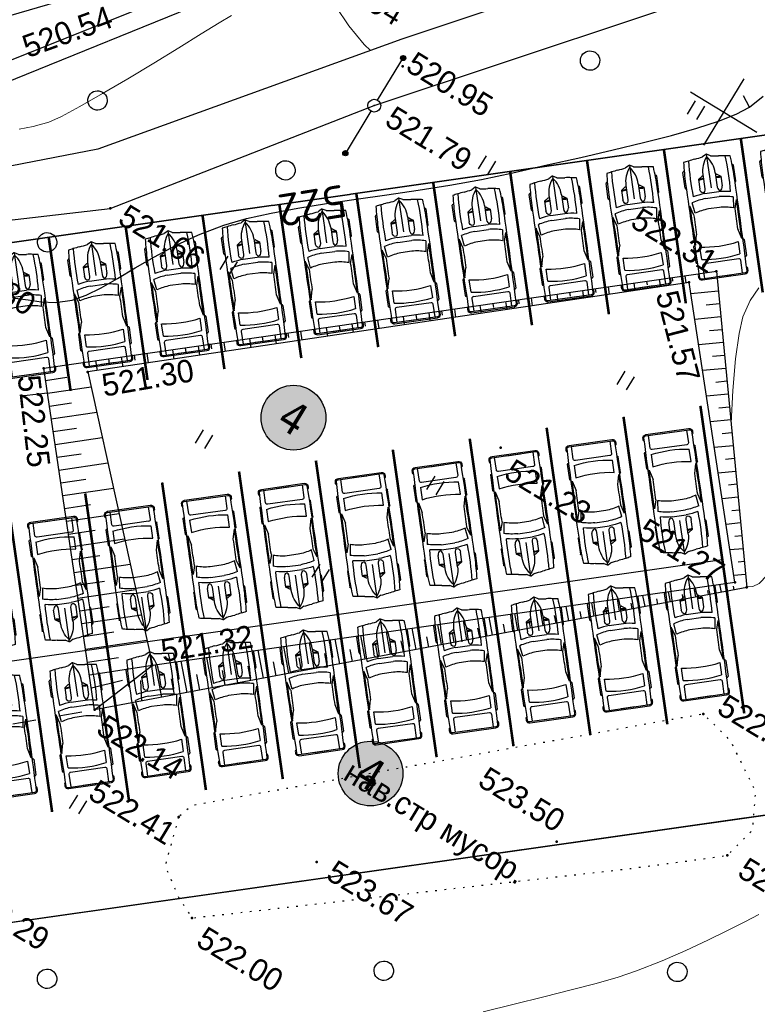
# Model space of a CAD drawing. Header units: millimetres. Extents: x 0 to 1576219, y -334896 to 156638.
# Tile 13 of 63: x 372937 to 401424, y -176973 to -138936. Entities that reach past the tile are written whole.
import ezdxf
from ezdxf import colors
from ezdxf.entities.mleader import LeaderData, LeaderLine
from ezdxf.enums import TextEntityAlignment as Align
from ezdxf.math import Vec2, Vec3

# ---------------------------------------------------------------- set-up
doc = ezdxf.new("R2010")
doc.units = ezdxf.units.MM
doc.linetypes.add('Д_ТРОТ_ТРУБА', pattern=[3, 1.5, -1.5])
doc.linetypes.add('Контура низ откосов  Штриховая 0.1-0.5 - - - - - - -', pattern=[0.6, 0.1, -0.5])
for name, color, linetype in [('(001) Сетка', 92, 'Continuous'), ('(004) Точки рельефа', 7, 'Continuous'), ('(014) Водопровод', 5, 'ИК_Водопровод -------в--------'), ('(022) Возд. Линии', 7, 'Continuous'), ('(025) Дорога', 7, 'Continuous'), ('(031) Горизонтали', 42, 'Continuous'), ('(035) Откосы', 7, 'Continuous'), ('(036) Растительность', 7, 'Continuous'), ('(038) Деревья', 7, 'Continuous'), ('(039) Земля', 7, 'Continuous'), ('C-TOPO-MAJR', 9, 'Continuous'), ('V-NODE-TEXT', 11, 'Continuous')]:
    doc.layers.add(name, color=color, linetype=linetype)
doc.layers.add('(032) Горизонтали утолщенные', color=32, linetype='Continuous', lineweight=30)
doc.layers.add('(042) Бергштрих', color=32, linetype='Continuous', lineweight=30)
doc.layers.add('К1', color=7, linetype='Continuous', lineweight=40, true_color=0x076e4b)
doc.styles.add('BM-431', font='txt')
doc.styles.add('D-431', font='txt')
doc.styles.add('GOST', font='isocpeur.ttf')
doc.styles.add('Tahoma', font='tahoma.ttf')
doc.styles.add('СПДС', font='isocpeur.ttf')
doc.linetypes.add('GAZ_VOZDUSH', pattern='A,1,-2,["~",Standard,S=3,R=0,X=-1.5,Y=-1.5],-1,10', length=14)
doc.linetypes.add('ИК_Водопровод -------в--------', pattern='A,9,-0.6,["В",Standard,S=1.2,R=0,X=0,Y=-0.6],-1.2', length=10.8)
doc.linetypes.add('ОТКОСЫ_НЕУКР', pattern='A,0.5,["|",Standard,S=1.2,R=0,X=0,Y=-1.2],1,["|",Standard,S=0.5,R=0,X=0,Y=-0.5],0.5', length=2)
doc.linetypes.add('ОТКОСЫ_НЕУКР1', pattern='A,0.5,["|",Standard,S=-1.2,R=0,X=0,Y=1.2],1,["|",Standard,S=-0.5,R=0,X=0,Y=0.5],0.5', length=2)

# ---------------------------------------------------------------- blocks, each defined once
blk = doc.blocks.new('d')
at = {"layer": '(038) Деревья'}
blk.add_ellipse((0, 0), major_axis=(0.265, 0.265), ratio=1, start_param=5.497787, end_param=11.780972, dxfattribs=at)
blk = doc.blocks.new('I04010')
for p, q in [((-0.412273, 0.007146), (-0.412273, 1.207146)), ((0.387727, 1.207146), (0.387727, 0.007146))]:
    blk.add_line(p, q)
blk = doc.blocks.new('Setka')
at = {"layer": '(001) Сетка'}
for p, q in [((0, 1.5), (0, -1.5)), ((-1.5, 0), (1.5, 0))]:
    blk.add_line(p, q, dxfattribs=at)
blk = doc.blocks.new('sv-flat-2-flat-1')
at = {"layer": '(022) Возд. Линии'}
blk.add_circle((0, 0), 0.25, dxfattribs=at)
blk = doc.blocks.new('s3-flat-14-flat-1')
at = {"layer": '(022) Возд. Линии'}
h = blk.add_hatch(dxfattribs=at)
h.set_pattern_fill('ACET-2D-ACET-2D-ANSI31', color=256, scale=0.010003, angle=270, style=0)
h.set_pattern_definition([(315, (-32238.338, -79642.949635), (0.022457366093, 0.022457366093), [])])
edge = h.paths.add_edge_path()
edge.add_arc((0, -1.901), 0.1, 0, 360)
blk.add_lwpolyline([(0, 0), (0, -2.001)], dxfattribs=at)
blk.add_circle((0, -1.901), 0.1, dxfattribs=at)
blk = doc.blocks.new('s4-flat-14-flat-1')
at = {"layer": '(022) Возд. Линии'}
h = blk.add_hatch(dxfattribs=at)
h.set_pattern_fill('ACET-2D-ACET-2D-ANSI31', color=256, scale=0.010003, angle=90, style=0)
h.set_pattern_definition([(135, (-32238.338, -79643.448437), (-0.022457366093, -0.022457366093), [])])
edge = h.paths.add_edge_path()
edge.add_arc((0, 1.901), 0.1, 0, 360)
blk.add_lwpolyline([(0, 0), (0, 2.001)], dxfattribs=at)
blk.add_circle((0, 1.901), 0.1, dxfattribs=at)
blk = doc.blocks.new('367-flat-1-flat-1')
at = {"layer": '(022) Возд. Линии', "color": 7}
blk.add_point((0, 0), dxfattribs=at)
at = {"layer": '(022) Возд. Линии'}
for name, p in [('s4-flat-14-flat-1', (0, 0.25)), ('sv-flat-2-flat-1', (0, 0)), ('s3-flat-14-flat-1', (0, -0.248))]:
    blk.add_blockref(name, p, dxfattribs=at)
blk = doc.blocks.new('*U220')
at = {"layer": '(022) Возд. Линии'}
blk.add_blockref('367-flat-1-flat-1', (32238.338, 79643.198), dxfattribs=at)
at = {"layer": 'V-NODE-TEXT', "color": 7, "insert": (32239.013, 79643.198), "char_height": 0.875, "attachment_point": 4, "style": 'D-431'}
blk.add_mtext('521.79', dxfattribs=at)
blk = doc.blocks.new('A$C05d28b1e')
at = {"layer": '(004) Точки рельефа', "color": 7, "linetype": 'ByBlock', "lineweight": -2}
for p in [(-77176, -67104), (-62712, -67575), (-63389, -68495), (-55861, -77474), (-55367, -77401), (-83981, -77658), (-66293, -77720), (-54266, -82457), (-81440, -83506), (-82966, -84271), (-50637, -86644), (-56542, -89618), (-73424, -91892), (-74438, -94524), (-64055, -95097), (-69513, -96381), (-67044, -99442)]:
    blk.add_point(p, dxfattribs=at)
at = {"layer": '(014) Водопровод', "linetype": 'GAZ_VOZDUSH', "ltscale": 600, "flags": 128}
blk.add_lwpolyline([(-44342, -33518), (-44199, -33721), (-51302, -39257), (-66135, -51011), (-83417, -65659), (-90348, -74918)], dxfattribs=at)
at = {"layer": '(025) Дорога', "linetype": 'Д_ТРОТ_ТРУБА', "ltscale": 600, "flags": 128}
blk.add_lwpolyline([(-82343, -85020), (-87406, -88886), (-78715, -98237), (-74438, -94524)], dxfattribs=at)
at = {"layer": '(031) Горизонтали', "color": 42, "linetype": 'Continuous', "lineweight": 0, "ltscale": 600}
for points in [[(-59181, -72298), (-59777, -71187), (-60322, -70084), (-60718, -69177), (-60924, -68550), (-61011, -67858), (-60978, -67272)], [(-55815, -65629), (-55815, -65629), (-55882, -65663), (-55989, -65763), (-56087, -65989), (-56117, -66417), (-56033, -67122), (-55865, -67975), (-55667, -68930), (-55491, -69944), (-55393, -70970), (-55324, -71915), (-55208, -72931), (-55079, -73963), (-54969, -74953), (-54912, -75845), (-54939, -76583), (-55043, -77026), (-55181, -77252), (-55305, -77346), (-55378, -77374), (-55386, -77375)], [(-55550, -96706), (-54681, -95824), (-53853, -94990), (-53084, -94212), (-52391, -93495), (-51793, -92846), (-51310, -92270), (-50675, -91429), (-50095, -90606), (-49575, -89826), (-49118, -89110), (-48728, -88481), (-48410, -87964)]]:
    blk.add_lwpolyline(points, dxfattribs=at)
at = {"layer": '(035) Откосы', "ltscale": 600}
for p, q in [((-63660, -68357), (-63482, -68573)), ((-62251, -68192), (-63107, -68832)), ((-64046, -68675), (-63956, -68784)), ((-61951, -68592), (-62368, -68904)), ((-64432, -68993), (-64251, -69212)), ((-61652, -68993), (-62463, -69599)), ((-64818, -69311), (-64727, -69421)), ((-61353, -69393), (-61747, -69688)), ((-65589, -69947), (-65497, -70059)), ((-65203, -69629), (-65020, -69851)), ((-61054, -69794), (-61820, -70367)), ((-65975, -70265), (-65789, -70490)), ((-60754, -70194), (-61126, -70472)), ((-66360, -70583), (-66267, -70696)), ((-60455, -70594), (-61177, -71134)), ((-66746, -70901), (-66557, -71130)), ((-60156, -70995), (-60505, -71256)), ((-67132, -71219), (-67037, -71334)), ((-59856, -71395), (-60533, -71901)), ((-67903, -71854), (-67807, -71972)), ((-67518, -71536), (-67326, -71769)), ((-59557, -71796), (-59884, -72040)), ((-68289, -72172), (-68095, -72408)), ((-59258, -72196), (-59890, -72668)), ((-68675, -72490), (-68577, -72609)), ((-58959, -72596), (-59263, -72824)), ((-69061, -72808), (-68863, -73047)), ((-58659, -72997), (-59247, -73436)), ((-69446, -73126), (-69347, -73247)), ((-58360, -73397), (-58642, -73608)), ((-70218, -73762), (-70117, -73884)), ((-69832, -73444), (-69632, -73687)), ((-70603, -74080), (-70401, -74326)), ((-58061, -73798), (-58603, -74203)), ((-70989, -74398), (-70887, -74522)), ((-57761, -74198), (-58021, -74392)), ((-71375, -74716), (-71170, -74965)), ((-57462, -74598), (-57960, -74970)), ((-71761, -75034), (-71657, -75159)), ((-57163, -74999), (-57401, -75176)), ((-72532, -75670), (-72427, -75797)), ((-72146, -75352), (-71938, -75604)), ((-56863, -75399), (-57317, -75738)), ((-72918, -75988), (-72707, -76244)), ((-56564, -75799), (-56780, -75960)), ((-73304, -76306), (-73197, -76435)), ((-56265, -76200), (-56673, -76505)), ((-73689, -76624), (-73476, -76883)), ((-55966, -76600), (-56159, -76745)), ((-74075, -76942), (-73968, -77072)), ((-55666, -77001), (-56030, -77272)), ((-74846, -77578), (-74738, -77710)), ((-74461, -77260), (-74244, -77522)), ((-75232, -77896), (-75013, -78162)), ((-56111, -78069), (-56312, -77845)), ((-55739, -77735), (-55832, -77631)), ((-75618, -78214), (-75508, -78347)), ((-56483, -78403), (-56591, -78282)), ((-76004, -78532), (-75782, -78801)), ((-56855, -78737), (-57086, -78480)), ((-76389, -78850), (-76278, -78985)), ((-57599, -79405), (-57859, -79115)), ((-57227, -79071), (-57350, -78934)), ((-77161, -79486), (-77048, -79623)), ((-76775, -79168), (-76551, -79440)), ((-77547, -79804), (-77319, -80079)), ((-58343, -80073), (-58633, -79750)), ((-57971, -79739), (-58108, -79585)), ((-77932, -80122), (-77818, -80260)), ((-58715, -80407), (-58867, -80237)), ((-78318, -80440), (-78088, -80719)), ((-59087, -80741), (-59406, -80384)), ((-78704, -80757), (-78588, -80898)), ((-59459, -81075), (-59626, -80888)), ((-79475, -81393), (-79358, -81535)), ((-79089, -81075), (-78857, -81358)), ((-59831, -81409), (-60180, -81019)), ((-79861, -81711), (-79625, -81997)), ((-60574, -82077), (-60953, -81654)), ((-60202, -81743), (-60385, -81540)), ((-80247, -82029), (-80128, -82173)), ((-80632, -82347), (-80394, -82636)), ((-61318, -82744), (-61727, -82289)), ((-60946, -82410), (-61143, -82191)), ((-81018, -82665), (-80898, -82811)), ((-61690, -83078), (-61902, -82843)), ((-81404, -82983), (-81163, -83276)), ((-62062, -83412), (-62500, -82924)), ((-62806, -84080), (-63274, -83559)), ((-62434, -83746), (-62661, -83494)), ((-82343, -85020), (-81033, -83931)), ((-82662, -84636), (-82021, -84103)), ((-63550, -84748), (-64047, -84194)), ((-63178, -84414), (-63419, -84146)), ((-81703, -85789), (-80341, -84656)), ((-63922, -85082), (-64178, -84797)), ((-82023, -85405), (-81355, -84849)), ((-64294, -85416), (-64821, -84829)), ((-81064, -86558), (-79648, -85380)), ((-65038, -86084), (-65594, -85464)), ((-64666, -85750), (-64937, -85449)), ((-81384, -86173), (-80689, -85596)), ((-80744, -86942), (-80023, -86342)), ((-80425, -87326), (-78956, -86105)), ((-65782, -86752), (-66368, -86099)), ((-65410, -86418), (-65695, -86100)), ((-80105, -87711), (-79357, -87089)), ((-79785, -88095), (-78263, -86829)), ((-66526, -87420), (-67141, -86734)), ((-66154, -87086), (-66454, -86751)), ((-67270, -88088), (-67915, -87369)), ((-66898, -87754), (-67213, -87403)), ((-79466, -88479), (-78691, -87835)), ((-79146, -88864), (-77571, -87554)), ((-68014, -88756), (-68688, -88004)), ((-67642, -88422), (-67972, -88054)), ((-78826, -89248), (-78026, -88582)), ((-78507, -89632), (-76879, -88278)), ((-77867, -90401), (-76186, -89002)), ((-68758, -89424), (-69462, -88639)), ((-68386, -89090), (-68730, -88706)), ((-78187, -90017), (-77360, -89328)), ((-69501, -90092), (-70235, -89274)), ((-69129, -89758), (-69489, -89357)), ((-77228, -91170), (-75494, -89727)), ((-77548, -90785), (-76694, -90075)), ((-70245, -90760), (-71009, -89909)), ((-69873, -90426), (-70248, -90009)), ((-76589, -91938), (-74801, -90451)), ((-76908, -91554), (-76028, -90821)), ((-70989, -91428), (-71782, -90544)), ((-70617, -91094), (-71006, -90660)), ((-75949, -92707), (-74109, -91176)), ((-71733, -92095), (-72556, -91179)), ((-76269, -92323), (-75362, -91568)), ((-71361, -91762), (-71765, -91312)), ((-75310, -93475), (-73424, -91892)), ((-72477, -92763), (-73329, -91814)), ((-72105, -92429), (-72524, -91963)), ((-75630, -93091), (-74696, -92315))]:
    blk.add_line(p, q, dxfattribs=at)
at = {"layer": '(035) Откосы', "linetype": 'ОТКОСЫ_НЕУКР', "ltscale": 600}
blk.add_lwpolyline([(-43467, -33713), (-50228, -38972), (-65716, -51272), (-69386, -54487), (-82461, -65521), (-92351, -78829), (-94563, -77018), (-83792, -65233), (-70933, -54336), (-66615, -50729), (-55308, -41565), (-45031, -33845), (-46804, -31485)], dxfattribs=at)
at = {"layer": '(035) Откосы', "linetype": 'ОТКОСЫ_НЕУКР1', "ltscale": 600}
for points in [[(-50986, -41802), (-59240, -47211), (-69359, -56302), (-77751, -66219), (-85575, -75948), (-91245, -81100), (-97320, -87907)], [(-96304, -89290), (-90266, -82549), (-83981, -77658), (-77327, -68971), (-66727, -56448), (-57800, -48932), (-50342, -42474)]]:
    blk.add_lwpolyline(points, dxfattribs=at)
at = {"layer": '(035) Откосы', "ltscale": 600}
for points in [[(-55367, -77401), (-74438, -94524), (-82966, -84271), (-62712, -67575), (-55367, -77401)], [(-55861, -77474), (-63389, -68495), (-81440, -83506), (-73424, -91892), (-55861, -77474)], [(-74438, -94524), (-73424, -91892)], [(-73055, -93282), (-73499, -92630)], [(-74985, -93866), (-74112, -92989)]]:
    blk.add_lwpolyline(points, dxfattribs=at)
at = {"layer": '(039) Земля', "linetype": 'Контура низ откосов  Штриховая 0.1-0.5 - - - - - - -', "ltscale": 600, "flags": 128}
blk.add_lwpolyline([(-69513, -96381), (-68982, -98259), (-67869, -99049), (-67044, -99442), (-53679, -89104), (-51093, -87023), (-50637, -86644), (-50306, -85304), (-50975, -83967), (-52820, -82792), (-54266, -82457), (-69297, -95728), (-69513, -96381)], dxfattribs=at)
at = {"layer": '(042) Бергштрих', "color": 32, "linetype": 'Continuous', "lineweight": 30, "ltscale": 600}
blk.add_line((-64906, -61493), (-65335, -61235), dxfattribs=at)
at = {"layer": '(001) Сетка', "xscale": 1000, "yscale": 1000, "zscale": 1000}
blk.add_blockref('Setka', (-65665, -62169), dxfattribs=at)
at = {"layer": '(022) Возд. Линии', "color": 0, "xscale": 1000, "yscale": 1000, "zscale": 1000}
blk.add_blockref('*U220', (-32315665, -79712169), dxfattribs=at)
at = {"layer": '(036) Растительность', "linetype": 'Continuous', "xscale": 500, "yscale": 500, "zscale": 500}
for p in [(-66608, -62973), (-72410, -68975), (-63507, -73310), (-78920, -77479), (-67681, -80592), (-76250, -83704), (-69707, -85789), (-73074, -98290)]:
    blk.add_blockref('I04010', p, dxfattribs=at)
at = {"layer": '(038) Деревья', "linetype": 'Continuous', "xscale": 1000, "yscale": 1000, "zscale": 1000}
for p in [(-71109, -63156), (-78962, -72890), (-86565, -74351), (-85381, -80045), (-49945, -91491), (-59657, -97340), (-70610, -104358)]:
    blk.add_blockref('d', p, dxfattribs=at)
at = {"layer": '(004) Точки рельефа', "linetype": 'ByBlock', "char_height": 875, "attachment_point": 4, "style": 'D-431'}
for s, insert in [('520.94', (-81813, -65519)), ('520.95', (-77051, -66754)), ('522.31', (-66504, -67399)), ('521.66', (-83486, -77571)), ('521.27', (-60045, -77515)), ('521.23', (-65634, -78232)), ('522.35', (-53888, -81728)), ('521.80', (-88150, -82485)), ('522.26', (-49937, -86701)), ('523.50', (-60324, -88915)), ('522.14', (-73967, -94850)), ('523.67', (-63461, -95040)), ('522.41', (-72930, -97153)), ('522.00', (-66417, -99841)), ('522.29', (-74959, -103175))]:
    blk.add_mtext(s, dxfattribs=dict(at, insert=insert))
for s, insert, rotation in [('521.57', (-63960, -69241), 315.7473), ('520.54', (-90056, -74087), 51.3096), ('521.30', (-80690, -83676), 41.1037), ('522.25', (-83328, -84798), 307.7933), ('521.32', (-73420, -91250), 40.4983)]:
    blk.add_mtext(s, dxfattribs=dict(at, insert=insert, rotation=rotation))
at = {"layer": '(039) Земля', "linetype": 'Continuous', "style": 'BM-431'}
blk.add_text('нав.стр мусор.', height=875, dxfattribs=at).set_placement((-64896, -91842))
at = {"layer": 'C-TOPO-MAJR', "color": 32, "linetype": 'Continuous', "lineweight": 30, "insert": (-77369, -73521), "char_height": 1250, "width": 2398.75, "attachment_point": 5, "rotation": 220.4203, "style": 'СПДС', "bg_fill": 3, "box_fill_scale": 1.254, "bg_fill_color": 256, "bg_fill_true_color": 13158600, "bg_fill_transparency": 0}
blk.add_mtext('522', dxfattribs=at)
at = {"layer": '(031) Горизонтали', "color": 42, "linetype": 'Continuous', "lineweight": 0, "ltscale": 600}
for points in [[(-88577, -76876), (-88165, -76504), (-87741, -76040), (-87436, -75600), (-87023, -74903), (-86535, -74021), (-86003, -73025), (-85462, -71987), (-84942, -70981), (-84478, -70076), (-84102, -69347), (-83847, -68863)], [(-80585, -66471), (-79767, -66848), (-78889, -67156), (-78557, -67222)]]:
    blk.add_lwpolyline(points, dxfattribs=at)
at = {"layer": '(032) Горизонтали утолщенные', "color": 32, "linetype": 'Continuous', "lineweight": 30, "ltscale": 600}
blk.add_lwpolyline([(-85311, -82528), (-84853, -82325), (-84383, -82129), (-83900, -81862), (-83399, -81448), (-83033, -81006), (-82684, -80461), (-82334, -79829), (-81963, -79125), (-81553, -78368), (-81084, -77572), (-80537, -76754), (-79892, -75932), (-79281, -75266), (-78576, -74583), (-77793, -73881), (-76946, -73160), (-76052, -72420), (-75125, -71659), (-74182, -70878), (-73237, -70075), (-72305, -69251), (-71403, -68405), (-70427, -67460), (-69472, -66536), (-68557, -65643), (-67700, -64791), (-66918, -63990), (-66230, -63250), (-65654, -62580), (-65206, -61991), (-64906, -61493), (-64680, -60862)], dxfattribs=at)
blk = doc.blocks.new('*U310')
at = {"color": 7, "true_color": 0xffffff, "const_width": 100}
blk.add_lwpolyline([(-3000, 0), (3000, 0)], dxfattribs=at)
blk = doc.blocks.new('*U311')
at = {"color": 0, "linetype": 'ByBlock', "lineweight": -2, "transparency": 16777216}
for p in [(0, 33000), (0, 30000), (0, 27000), (0, 24000), (0, 21000), (0, 18000), (0, 15000), (0, 12000), (0, 9000), (0, 6000), (0, 3000), (0, 0)]:
    blk.add_blockref('*U310', p, dxfattribs=at)
blk = doc.blocks.new('*U312')
at = {"color": 7, "true_color": 0xffffff, "const_width": 100}
blk.add_lwpolyline([(-3000, 0), (3000, 0)], dxfattribs=at)
blk = doc.blocks.new('*U313')
at = {"color": 0, "linetype": 'ByBlock', "lineweight": -2, "transparency": 16777216}
for p in [(0, 30000), (0, 27000), (0, 24000), (0, 21000), (0, 18000), (0, 15000), (0, 12000), (0, 9000), (0, 6000), (0, 3000), (0, 0)]:
    blk.add_blockref('*U312', p, dxfattribs=at)
blk = doc.blocks.new('*U320')
at = {"color": 7, "true_color": 0xffffff, "const_width": 100}
blk.add_lwpolyline([(-3000, 0), (3000, 0)], dxfattribs=at)
blk = doc.blocks.new('*U323')
at = {"color": 0, "linetype": 'ByBlock', "lineweight": -2, "transparency": 16777216}
for p in [(0, 30000), (0, 27000), (0, 24000), (0, 21000), (0, 18000), (0, 15000), (0, 12000), (0, 9000), (0, 6000), (0, 3000), (0, 0)]:
    blk.add_blockref('*U320', p, dxfattribs=at)
blk = doc.blocks.new('*U309')
for p, q in [((536, 950), (536, 936)), ((1182, 988), (568, 988)), ((1214, 950), (1214, 950)), ((1779, 801), (2195, 746)), ((2235, 810), (1899, 912)), ((3412, 904), (3030, 807)), ((3440, 942), (3440, 950)), ((3472, 988), (4087, 988)), ((4119, 950), (4119, 934)), ((4736, -851), (4736, 851)), ((4785, -832), (4785, 832)), ((820, 295), (918, 436)), ((918, 436), (1294, 436)), ((3516, 746), (3994, 746)), ((4179, 670), (4179, -670)), ((4736, 746), (4242, 746)), ((83, 156), (3, 10)), ((756, 241), (1313, 241)), ((816, 241), (816, 283)), ((1496, -274), (1496, 274)), ((1690, -267), (1690, 267)), ((2102, 216), (2102, -216)), ((4736, -267), (4736, 267)), ((0, 0), (1313, 0)), ((3, -10), (83, -156)), ((756, -241), (1313, -241)), ((816, -241), (816, -283)), ((820, -295), (918, -436)), ((918, -436), (1294, -436)), ((2195, -746), (1779, -801)), ((3994, -746), (3516, -746)), ((4242, -746), (4736, -746)), ((536, -950), (536, -936)), ((1182, -988), (568, -988)), ((1214, -950), (1214, -950)), ((2235, -810), (1899, -912)), ((3412, -904), (3030, -807)), ((3440, -942), (3440, -950)), ((3472, -988), (4087, -988)), ((4119, -950), (4119, -934))]:
    blk.add_line(p, q)
for centre, major_axis, ratio, start_param, end_param in [((6757, -699), (0, 7958), 0.842304, 1.367076, 1.39176), ((1046, -12468), (0, 13417), 0.842304, 0.00281, 0.075598), ((568, 950), (0, -37.6), 0.842304, 3.141593, 4.712389), ((1638, -268113), (0, 269063), 0.842304, -0.013397, 0.002797), ((1182, 950), (0, 37.6), 0.842304, -1.570796, 0), ((3436, 137), (0, 2077), 0.842304, 1.245306, 1.50788), ((1638, -268113), (0, -269025), 0.842304, 3.133765, 3.140441), ((2433, -93125), (0, -93935), 0.842304, 3.134049, 3.144098), ((3472, 950), (0, -37.6), 0.842304, 3.141593, 4.712389), ((4087, 950), (0, 37.6), 0.842304, -1.570796, 0), ((4588, 910), (0, 56.4), 0.842304, -0.013017, 1.249894), ((1638, -268131), (0, 269121), 0.842304, -0.013397, -0.013017), ((4673, 851), (0, -75.2), 0.842304, 1.570796, 3.128196), ((4673, 832), (0, -133), 0.842304, 1.570796, 3.128196), ((-5194, 1331), (0, -6374), 0.842304, 1.385369, 1.434372), ((6583, -699), (0, -7755), 0.842304, 4.528606, 4.561838), ((952, -15087), (0, -15833), 0.842304, 3.096046, 3.200911), ((331, 432), (0, 696), 0.842304, 4.435146, 4.718221), ((361, 432), (0, 696), 0.842304, 4.435146, 4.718221), ((1290, 339), (161, -9), 0.603834, -1.395552, 1.581315), ((3414, 137), (0, -2280), 0.842304, 4.449482, 4.652344), ((3800, 71), (0, -2021), 0.842304, 4.372215, 4.640744), ((434, 0), (0, 3734), 0.842304, 4.511394, 4.913384), ((912, 0), (0, 3734), 0.842304, 4.511394, 4.913384), ((4242, 670), (0, 75.2), 0.842304, 0, 1.570796), ((16, 0), (0, -18.8), 0.842304, 4.131459, 5.293319), ((756, -1185), (0, 1427), 0.842304, 0, 0.590319), ((832, 283), (0, 18.8), 0.842304, 0.879714, 1.570796), ((-5194, -1331), (0, 6374), 0.842304, -1.434372, -1.385369), ((756, 1185), (0, 1427), 0.842304, 2.551274, 3.141593), ((832, -283), (0, -18.8), 0.842304, 4.712389, 5.403472), ((331, -432), (0, -696), 0.842304, 1.564964, 1.848039), ((361, -432), (0, -696), 0.842304, 1.564964, 1.848039), ((3414, -137), (0, -2280), 0.842304, -1.510751, -1.307889), ((3436, -137), (0, -2077), 0.842304, -1.50788, -1.245306), ((3800, -71), (0, -2021), 0.842304, -1.499151, -1.230623), ((6583, 699), (0, 7755), 0.842304, 1.721348, 1.754579), ((6757, 699), (0, 7958), 0.842304, 1.749832, 1.774517), ((952, 15087), (0, -15833), 0.842304, -0.059319, 0.045547), ((4242, -670), (0, -75.2), 0.842304, 4.712389, 6.283185), ((1046, 12468), (0, -13417), 0.842304, -0.075598, -0.00281), ((568, -950), (0, 37.6), 0.842304, 1.570796, 3.141593), ((1638, 268113), (0, 269063), 0.842304, 3.138796, 3.15499), ((1182, -950), (0, -37.6), 0.842304, 0, 1.570796), ((1638, 268113), (0, -269025), 0.842304, 0.001152, 0.007828), ((2433, 93125), (0, -93935), 0.842304, -0.002505, 0.007544), ((3472, -950), (0, -37.6), 0.842304, -1.570796, 0), ((4087, -950), (0, 37.6), 0.842304, 3.141593, 4.712389), ((4588, -910), (0, -56.4), 0.842304, -1.249894, 0.013017), ((1638, 268131), (0, 269121), 0.842304, 3.15461, 3.15499), ((4673, -851), (0, 75.2), 0.842304, 3.15499, 4.712389), ((4673, -832), (0, -133), 0.842304, 0.013397, 1.570796)]:
    blk.add_ellipse(centre, major_axis=major_axis, ratio=ratio, start_param=start_param, end_param=end_param)
at = {"extrusion": (0, 0, -1)}
blk.add_ellipse((1290, -339), major_axis=(161, 9), ratio=0.603834, start_param=-1.395552, end_param=1.581315, dxfattribs=at)
blk = doc.blocks.new('*U318')
blk.add_blockref('*U309', (-1936, -355))
blk = doc.blocks.new('*U319')
at = {"color": 0, "linetype": 'ByBlock', "lineweight": -2, "transparency": 16777216}
for p in [(0, 36000), (0, 33000), (0, 30000), (0, 27000), (0, 24000), (0, 21000), (0, 18000), (0, 15000), (0, 12000), (0, 9000), (0, 6000), (0, 3000), (0, 0)]:
    blk.add_blockref('*U318', p, dxfattribs=at)
blk = doc.blocks.new('*U314')
blk.add_blockref('*U309', (-1936, -355))
blk = doc.blocks.new('*U315')
at = {"color": 0, "linetype": 'ByBlock', "lineweight": -2, "transparency": 16777216}
for p in [(0, 30000), (0, 27000), (0, 24000), (0, 21000), (0, 18000), (0, 15000), (0, 12000), (0, 9000), (0, 6000), (0, 3000), (0, 0)]:
    blk.add_blockref('*U314', p, dxfattribs=at)
blk = doc.blocks.new('*U316')
blk.add_blockref('*U309', (-1936, -355))
blk = doc.blocks.new('*U317')
at = {"color": 0, "linetype": 'ByBlock', "lineweight": -2, "transparency": 16777216}
for p in [(0, 30000), (0, 27000), (0, 24000), (0, 21000), (0, 18000), (0, 15000), (0, 12000), (0, 9000), (0, 6000), (0, 3000), (0, 0)]:
    blk.add_blockref('*U316', p, dxfattribs=at)
blk = doc.blocks.new('Eksplikatsia')
h = blk.add_hatch(color=2)
h.dxf.hatch_style = 1
edge = h.paths.add_edge_path()
edge.add_arc((0, 0), 1250, 0, 360)
at = {"lineweight": 30}
blk.add_circle((0, 0), 1250, dxfattribs=at)
at = {"color": 1}
blk.add_attdef('№', text='', height=1250, dxfattribs=at).set_placement((0, 0), align=Align.MIDDLE_CENTER)

msp = doc.modelspace()

# ---------------------------------------------------------------- block references
at = {"color": 5, "lineweight": 50, "rotation": 328.7134303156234}
msp.add_blockref('A$C05d28b1e', (488531.156, -123473.137), dxfattribs=at)

# ---------------------------------------------------------------- next in the draw order: linework, layer by layer
at = {"color": 8}
for points in [[(349007.776, -110443.147), (340438.602, -163894.724), (344000.153, -206665.732, -0.376197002), (341649.359, -209845.868), (353476.287, -207268.164, -0.453284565), (349847.734, -204585.935), (347816.423, -180191.731, -0.39720505), (350383.002, -176972.764), (403461.684, -169417.548), (403742.674, -171392.426), (407706.113, -170833.783), (407424.386, -168853.726), (403756.848, -143107.283), (365146.612, -148607.247), (365569.686, -151577.265, -0.414213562), (363022.742, -154970.358), (351623.135, -156594.213, -0.505219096), (348237.885, -153149.309), (354926.012, -111431.062, -0.161682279)], [(354926.012, -111431.062), (348237.885, -153149.309, 0.505219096), (351623.135, -156594.213), (363022.742, -154970.358, 0.414213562), (365569.686, -151577.265), (365146.612, -148607.247), (403756.848, -143107.283), (407424.386, -168853.726), (407706.113, -170833.783), (407703.524, -170834.151), (408266.241, -174789.085), (404300.949, -175353.275), (403737.495, -171393.163), (403742.674, -171392.426), (403461.684, -169417.548), (368813.255, -174347.405), (350383.002, -176972.764, 0.39720505), (347816.423, -180191.731), (348936.832, -193646.827), (354621.109, -192708.604), (355337.759, -197050.472), (415909.299, -187062.516), (410180.409, -136859.222)]]:
    msp.add_lwpolyline(points, format="xyb", dxfattribs=at)
msp.add_lwpolyline([(365146.612, -148607.247), (403756.848, -143107.283), (407424.386, -168853.726), (368814.15, -174353.691)], close=True, dxfattribs=at)
at = {"color": 8, "lineweight": 30}
for points in [[(403756.848, -143107.283), (365146.612, -148607.247)], [(365146.612, -148607.247), (403756.848, -143107.283)], [(350383.002, -176972.764), (403461.684, -169417.548)], [(403461.684, -169417.548), (368813.255, -174347.405)]]:
    msp.add_lwpolyline(points, dxfattribs=at)
at = {"color": 8}
msp.add_lwpolyline([(367403.007, -164447.344), (400073.207, -159793.528)], dxfattribs=at)

# ---------------------------------------------------------------- next in the draw order: block references
for name, p, rotation in [('*U319', (367406.499, -150655.806), 278.107147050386), ('*U311', (368539.704, -151154.191), 278.1071470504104), ('*U313', (369949.952, -161054.252), 278.1071470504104), ('*U323', (370796.1, -166994.288), 278.1071470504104), ('*U315', (369662.895, -166495.903), 278.107147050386)]:
    msp.add_blockref(name, p, dxfattribs=dict(rotation=rotation))
ref = msp.add_blockref('Eksplikatsia', (383510.772, -154309.957), dxfattribs=dict(rotation=328.7134303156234))
ref.add_attrib('№', '4', dxfattribs={"color": 1, "height": 1250, "rotation": 328.7134303, "style": 'Tahoma'}).set_placement((383510.772, -154309.957), align=Align.MIDDLE_CENTER)
at = {"xscale": -1, "rotation": 278.1071470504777}
msp.add_blockref('*U317', (369000.985, -161849.239), dxfattribs=at)
ref = msp.add_blockref('Eksplikatsia', (386487.362, -168059.061), dxfattribs=dict(rotation=328.7134303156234))
ref.add_attrib('№', '4', dxfattribs={"color": 1, "height": 1250, "rotation": 328.7134303, "style": 'Tahoma'}).set_placement((386487.362, -168059.061), align=Align.MIDDLE_CENTER)

# ---------------------------------------------------------------- next in the draw order: leaders
at = {"layer": 'К1', "color": 0, "linetype": 'ByBlock', "lineweight": 0, "ltscale": 250}
ml = msp.add_multileader_mtext('Standard', dxfattribs=at)
ml.set_content('УП1,2 90%%D', style='GOST')
ml.set_leader_properties()
ml.build(insert=Vec2(0, 0))
ml.multileader.update_dxf_attribs({"text_left_attachment_type": 6, "text_right_attachment_type": 6, "dogleg_length": 0.001, "arrow_head_size": 750, "scale": 500})
ctx = ml.context
ctx.base_point, ctx.scale, ctx.char_height, ctx.arrow_head_size, ctx.landing_gap_size, ctx.plane_origin = Vec3(740669.526, -189800.546, 3656), 500, 500, 750, 0, Vec3(775757.993, -176241.907, 3656)
ctx.left_attachment, ctx.right_attachment, ctx.text_align_type = 6, 6, 1
notes = []
notes.append((ctx, [(0, (0, 0, 0), (0, 0), (1, 0), 1, [])]))
ctx.mtext.insert, ctx.mtext.alignment, ctx.mtext.flow_direction = Vec3(742057.026, -189200.546, 3656), 2, 5
ctx.mtext.has_bg_fill, ctx.mtext.bg_color, ctx.mtext.bg_scale_factor, ctx.mtext.bg_transparency, ctx.mtext.use_window_bg_color = 1, -1023410173, 1.1, 0, 0
for ctx, leaders in notes:
    for number, flags, end, landing, length, lines in leaders:
        leader = LeaderData()
        leader.index, (leader.has_last_leader_line, leader.has_dogleg_vector, leader.attachment_direction) = number, flags
        leader.last_leader_point, leader.dogleg_vector, leader.dogleg_length = Vec3(end), Vec3(landing), length
        for number, points, colour, breaks in lines:
            line = LeaderLine()
            line.index, line.vertices, line.color, line.breaks = number, Vec3.list(points), colors.encode_raw_color(colour), breaks
            leader.lines.append(line)
        ctx.leaders.append(leader)

# ---------------------------------------------------------------- next in the draw order: leaders
ml = msp.add_multileader_mtext('Standard', dxfattribs=at)
ml.set_content('УП3 90%%D', style='GOST')
ml.set_leader_properties()
ml.build(insert=Vec2(0, 0))
ml.multileader.update_dxf_attribs({"text_left_attachment_type": 6, "text_right_attachment_type": 6, "dogleg_length": 0.001, "arrow_head_size": 750, "scale": 500})
ctx = ml.context
ctx.base_point, ctx.scale, ctx.char_height, ctx.arrow_head_size, ctx.landing_gap_size, ctx.plane_origin = Vec3(752427.104, -190628.39, 3656), 500, 500, 750, 0, Vec3(786128.071, -177069.751, 3656)
ctx.left_attachment, ctx.right_attachment, ctx.text_align_type = 6, 6, 1
notes = []
notes.append((ctx, [(0, (0, 0, 0), (0, 0), (1, 0), 1, [])]))
ctx.mtext.insert, ctx.mtext.alignment, ctx.mtext.flow_direction = Vec3(753602.104, -190028.39, 3656), 2, 5
ctx.mtext.has_bg_fill, ctx.mtext.bg_color, ctx.mtext.bg_scale_factor, ctx.mtext.bg_transparency, ctx.mtext.use_window_bg_color = 1, -1023410173, 1.1, 0, 0
for ctx, leaders in notes:
    for number, flags, end, landing, length, lines in leaders:
        leader = LeaderData()
        leader.index, (leader.has_last_leader_line, leader.has_dogleg_vector, leader.attachment_direction) = number, flags
        leader.last_leader_point, leader.dogleg_vector, leader.dogleg_length = Vec3(end), Vec3(landing), length
        for number, points, colour, breaks in lines:
            line = LeaderLine()
            line.index, line.vertices, line.color, line.breaks = number, Vec3.list(points), colors.encode_raw_color(colour), breaks
            leader.lines.append(line)
        ctx.leaders.append(leader)

# ---------------------------------------------------------------- next in the draw order: leaders
ml = msp.add_multileader_mtext('Standard', dxfattribs=at)
ml.set_content('УП4 90%%D', style='GOST')
ml.set_leader_properties()
ml.build(insert=Vec2(0, 0))
ml.multileader.update_dxf_attribs({"text_left_attachment_type": 6, "text_right_attachment_type": 6, "dogleg_length": 0.001, "arrow_head_size": 750, "scale": 500})
ctx = ml.context
ctx.base_point, ctx.scale, ctx.char_height, ctx.arrow_head_size, ctx.landing_gap_size, ctx.plane_origin = Vec3(749897.856, -197249.302, 3656), 500, 500, 750, 0, Vec3(782423.822, -183690.663, 3656)
ctx.left_attachment, ctx.right_attachment, ctx.text_align_type = 6, 6, 1
notes = []
notes.append((ctx, [(0, (0, 0, 0), (0, 0), (1, 0), 1, [])]))
ctx.mtext.insert, ctx.mtext.alignment, ctx.mtext.flow_direction = Vec3(751097.856, -196649.302, 3656), 2, 5
ctx.mtext.has_bg_fill, ctx.mtext.bg_color, ctx.mtext.bg_scale_factor, ctx.mtext.bg_transparency, ctx.mtext.use_window_bg_color = 1, -1023410173, 1.1, 0, 0
for ctx, leaders in notes:
    for number, flags, end, landing, length, lines in leaders:
        leader = LeaderData()
        leader.index, (leader.has_last_leader_line, leader.has_dogleg_vector, leader.attachment_direction) = number, flags
        leader.last_leader_point, leader.dogleg_vector, leader.dogleg_length = Vec3(end), Vec3(landing), length
        for number, points, colour, breaks in lines:
            line = LeaderLine()
            line.index, line.vertices, line.color, line.breaks = number, Vec3.list(points), colors.encode_raw_color(colour), breaks
            leader.lines.append(line)
        ctx.leaders.append(leader)

# ---------------------------------------------------------------- next in the draw order: leaders
ml = msp.add_multileader_mtext('Standard', dxfattribs=at)
ml.set_content('УП5.6 90%%D', style='GOST')
ml.set_leader_properties()
ml.build(insert=Vec2(0, 0))
ml.multileader.update_dxf_attribs({"text_left_attachment_type": 6, "text_right_attachment_type": 6, "dogleg_length": 0.001, "arrow_head_size": 750, "scale": 500})
ctx = ml.context
ctx.base_point, ctx.scale, ctx.char_height, ctx.arrow_head_size, ctx.landing_gap_size, ctx.plane_origin = Vec3(760430.922, -194191.015, 3656), 500, 500, 750, 0, Vec3(791756.888, -180632.376, 3656)
ctx.left_attachment, ctx.right_attachment, ctx.text_align_type = 6, 6, 1
notes = []
notes.append((ctx, [(0, (0, 0, 0), (0, 0), (1, 0), 1, [])]))
ctx.mtext.insert, ctx.mtext.alignment, ctx.mtext.flow_direction = Vec3(761855.922, -193591.015, 3656), 2, 5
ctx.mtext.has_bg_fill, ctx.mtext.bg_color, ctx.mtext.bg_scale_factor, ctx.mtext.bg_transparency, ctx.mtext.use_window_bg_color = 1, -1023410173, 1.1, 0, 0
for ctx, leaders in notes:
    for number, flags, end, landing, length, lines in leaders:
        leader = LeaderData()
        leader.index, (leader.has_last_leader_line, leader.has_dogleg_vector, leader.attachment_direction) = number, flags
        leader.last_leader_point, leader.dogleg_vector, leader.dogleg_length = Vec3(end), Vec3(landing), length
        for number, points, colour, breaks in lines:
            line = LeaderLine()
            line.index, line.vertices, line.color, line.breaks = number, Vec3.list(points), colors.encode_raw_color(colour), breaks
            leader.lines.append(line)
        ctx.leaders.append(leader)

doc.saveas('drawing.dxf')
